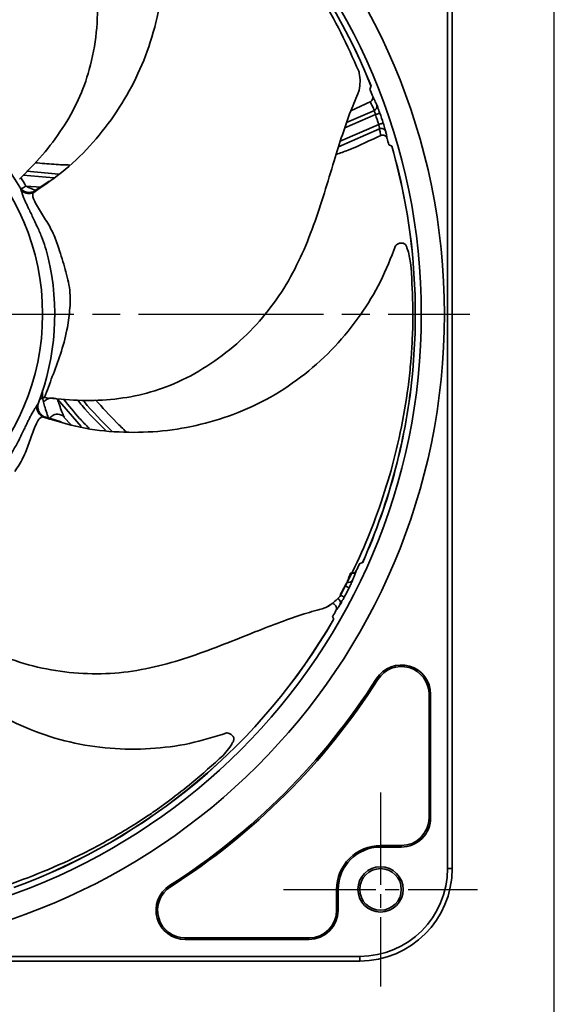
# Model space of a CAD drawing. Header units: millimetres. Extents: x 0 to 420, y 0 to 297.
# Tile 13 of 14: x 362 to 420, y 87 to 193. Entities that reach past the tile are written whole.
import ezdxf

# ---------------------------------------------------------------- set-up
doc = ezdxf.new("R2010")
doc.units = ezdxf.units.MM
doc.linetypes.add('CENTER', pattern=[27, 20, -2, 3, -2])
doc.linetypes.add('HS', pattern=[0])

msp = doc.modelspace()

# ---------------------------------------------------------------- linework, layer by layer
at = {"color": 7, "linetype": 'HS'}
msp.add_line((420, 0), (420, 297), dxfattribs=at)
at = {"color": 7, "linetype": 'Continuous', "lineweight": 35}
for p, q in [((408.45, 101.57), (408.45, 221.57)), ((408.95, 221.57), (408.95, 101.57)), ((398.89, 187.76), (398.85, 187.87)), ((398.85, 185.7), (398.89, 185.83)), ((400.15, 184.6), (397.99, 183.59)), ((397.53, 182.31), (400.53, 183.62)), ((400.65, 183.18), (397.33, 181.74)), ((401.08, 181.62), (396.66, 179.69)), ((396.84, 180.29), (401.01, 182.11)), ((362.94, 177.04), (366.4, 176.74)), ((365.86, 176.34), (362.54, 176.61)), ((365.34, 175.96), (363.82, 174.97)), ((362.84, 175.44), (364.47, 175.32)), ((363.58, 174.71), (363.58, 174.69)), ((404.19, 168.39), (404.13, 168.58)), ((404.46, 167.15), (404.22, 168.3)), ((404.69, 167.66), (404.94, 163.66)), ((404.94, 163.66), (404.94, 159.48)), ((404.58, 157.78), (404.67, 159.61)), ((404.94, 159.48), (404.69, 155.48)), ((364.83, 152.55), (364.85, 152.55)), ((368.82, 149.41), (366.24, 152.37)), ((366.65, 149.91), (364.93, 150.48)), ((366.99, 150.39), (367.69, 149.63)), ((396.8, 131.03), (396.86, 131.13)), ((395.17, 129.78), (395.29, 129.83)), ((406.45, 120.44), (406.62, 120.44)), ((406.45, 107.07), (406.45, 120.44)), ((406.62, 120.44), (406.62, 107.07)), ((384.16, 113.83), (384.91, 114.73)), ((384.96, 114.81), (385.06, 114.98)), ((376.91, 107.9), (378.39, 108.97)), ((406.45, 107.07), (406.62, 107.07)), ((401.2, 104.07), (401.2, 103.9)), ((401.2, 104.07), (403.45, 104.07)), ((403.45, 103.9), (401.2, 103.9)), ((403.45, 104.07), (403.45, 103.9)), ((408.45, 101.57), (408.95, 101.57)), ((396.45, 99.32), (396.62, 99.32)), ((396.45, 97.07), (396.45, 99.32)), ((396.62, 99.32), (396.62, 97.07)), ((396.62, 97.07), (396.45, 97.07)), ((380.08, 93.9), (380.08, 94.07)), ((380.08, 94.07), (393.45, 94.07)), ((393.45, 93.9), (380.08, 93.9)), ((393.45, 93.9), (393.45, 94.07)), ((278.95, 92.07), (398.95, 92.07)), ((398.95, 91.57), (398.95, 92.07)), ((398.95, 91.57), (278.95, 91.57))]:
    msp.add_line(p, q, dxfattribs=at)
at = {"color": 7, "linetype": 'CENTER'}
msp.add_line((267.03, 161.57), (410.86, 161.57), dxfattribs=at)
at = {"color": 7, "linetype": 'CENTER', "ltscale": 0.5}
for p, q in [((401.2, 109.82), (401.2, 88.82)), ((390.7, 99.32), (411.7, 99.32))]:
    msp.add_line(p, q, dxfattribs=at)
at = {"color": 7, "linetype": 'Continuous', "lineweight": 35, "flags": 128}
for points in [[(401.12, 183.34), (401.11, 183.34), (401.08, 183.33), (401.04, 183.31), (400.98, 183.29), (400.91, 183.27), (400.82, 183.24), (400.74, 183.21), (400.65, 183.18)], [(401.49, 182.26), (401.48, 182.26), (401.45, 182.25), (401.4, 182.24), (401.34, 182.22), (401.27, 182.19), (401.19, 182.17), (401.1, 182.14), (401.01, 182.11)], [(362.33, 175.14), (362.38, 175.17), (362.46, 175.22), (362.55, 175.27), (362.64, 175.32), (362.74, 175.38), (362.84, 175.44)], [(397.8, 131.97), (397.79, 131.98), (397.76, 131.99), (397.72, 132.01), (397.66, 132.04), (397.6, 132.07), (397.52, 132.11), (397.44, 132.15), (397.35, 132.2)], [(397.28, 130.96), (397.27, 130.96), (397.24, 130.98), (397.2, 131), (397.14, 131.03), (397.08, 131.06), (397, 131.1), (396.92, 131.15), (396.83, 131.19)], [(400.77, 122.14), (400.79, 122.13), (400.82, 122.11), (400.84, 122.1), (400.86, 122.09), (400.88, 122.08), (400.89, 122.07), (400.91, 122.06), (400.92, 122.05)], [(378.38, 99.75), (378.39, 99.72), (378.4, 99.7), (378.42, 99.68), (378.43, 99.66), (378.44, 99.64), (378.45, 99.63), (378.46, 99.61), (378.47, 99.6)]]:
    msp.add_lwpolyline(points, dxfattribs=at)
at = {"color": 7, "linetype": 'Continuous', "lineweight": 35}
for centre, radius in [((338.95, 161.57), 69.16), ((338.95, 161.57), 66.66), ((338.95, 161.57), 25.69), ((401.2, 99.32), 2.45), ((401.2, 99.32), 2.25)]:
    msp.add_circle(centre, radius, dxfattribs=at)
for centre, radius, start, end in [((338.95, 161.57), 66.02, 21.9926, 61.9858), ((338.95, 161.57), 66.03, 21.9953, 61.9816), ((338.95, 161.57), 27, 30.6458, 64.4727), ((339.09, 161.63), 65.62, 21.0476, 21.7313), ((400.34, 184.06), 0.476, 292.6209, 16.2357), ((338.91, 161.56), 65.92, 18.3096, 19.3004), ((338.87, 161.55), 65.45, 18.3096, 19.2998), ((401.3, 181.18), 0.494, 20.4419, 115.9503), ((339.15, 161.63), 65.56, 16.2012, 16.8213), ((338.95, 161.57), 66.02, 5.2889, 15.9864), ((338.95, 161.57), 66.03, 5.2889, 15.9817), ((338.97, 161.58), 27.6, 30.1327, 32.3322), ((338.95, 161.57), 27, 339.2172, 13.0443), ((338.95, 161.57), 66.02, 335.9932, 354.7111), ((338.95, 161.57), 66.03, 335.9952, 354.7111), ((365.68, 151.25), 1.25, 63.3403, 139.3016), ((339.05, 161.52), 65.66, 335.0479, 335.7311), ((338.87, 161.61), 65.47, 332.3099, 333.3), ((397.77, 133.03), 0.476, 246.6214, 330.2361), ((338.91, 161.59), 65.92, 332.3095, 333.3002), ((396.37, 130.34), 0.494, 334.4411, 69.9507), ((339.05, 161.51), 65.66, 330.202, 330.8211), ((338.95, 161.57), 66.02, 289.9938, 329.9871), ((338.95, 161.57), 66.03, 289.9952, 329.9817), ((403.45, 120.44), 3.17, 0, 147.4729), ((403.45, 120.44), 3, 0, 147.4729), ((338.95, 161.57), 73.33, 302.5271, 327.4729), ((338.95, 161.57), 73.5, 302.5271, 327.4729), ((403.45, 107.07), 3.17, 270, 0.0001), ((403.45, 107.07), 3, 270, 0), ((401.2, 99.32), 4.75, 90, 180.0001), ((401.2, 99.32), 4.58, 90.0001, 179.9999), ((398.95, 101.57), 9.5, 270, 360), ((398.95, 101.57), 10, 270, 0), ((380.08, 97.07), 3.17, 122.5271, 270), ((380.08, 97.07), 3, 122.5271, 270), ((393.45, 97.07), 3.17, 270.0001, 0), ((393.45, 97.07), 3, 270.0001, 359.9999)]:
    msp.add_arc(centre, radius, start, end, dxfattribs=at)
for points, knots in [([(362.15, 176.2), (362.99, 177.05), (364.67, 178.76), (366.83, 181.62), (368.58, 184.71), (369.84, 188.21), (370.55, 192.03), (370.65, 196.07), (370.17, 200.03), (369.15, 203.8), (367.61, 207.32), (365.76, 210.59), (363.72, 213.68), (361.76, 216.49), (360.02, 219.06), (358.6, 221.31), (357.8, 222.78), (357.43, 223.45)], [0, 0, 0, 0, 0.067763, 0.135112, 0.2019, 0.267894, 0.344499, 0.420503, 0.495249, 0.569057, 0.640867, 0.711582, 0.781345, 0.849529, 0.905353, 0.956565, 1, 1, 1, 1]), ([(372.97, 216.14), (373.68, 214.93), (375.09, 212.49), (376.56, 208.45), (377.51, 204.19), (377.82, 199.78), (377.46, 195.33), (376.42, 191.07), (374.81, 187.09), (372.72, 183.44), (370.15, 180.11), (367.17, 177.14), (364.85, 175.55), (363.7, 174.76)], [0, 0, 0, 0, 0.089078, 0.179463, 0.272125, 0.365997, 0.460419, 0.554975, 0.643853, 0.733061, 0.821942, 0.91115, 1, 1, 1, 1]), ([(398.85, 187.87), (398.22, 189.27), (396.96, 192.09), (394.67, 196.17), (392.07, 200.15), (389.11, 204.01), (386.38, 207.07), (384.24, 209.22), (383.23, 210.15), (382.83, 210.52)], [0, 0, 0, 0, 0.1648839, 0.3306082, 0.5018633, 0.674867, 0.8520602, 0.941838, 1, 1, 1, 1]), ([(398.89, 185.83), (398.93, 186.13), (399.02, 186.74), (398.96, 187.39), (398.89, 187.73), (398.89, 187.76)], [0, 0, 0, 0, 0.458775, 0.955198, 1, 1, 1, 1]), ([(364.85, 152.55), (366.04, 152.43), (368.42, 152.18), (372, 152.27), (375.51, 152.83), (379.04, 154.02), (382.47, 155.86), (385.69, 158.29), (388.48, 161.14), (390.8, 164.29), (392.59, 167.69), (393.99, 171.18), (395.13, 174.69), (396.11, 177.97), (397.03, 180.93), (397.9, 183.45), (398.55, 185), (398.85, 185.7)], [0, 0, 0, 0, 0.0677628, 0.135112, 0.2018997, 0.2678936, 0.3444992, 0.4205033, 0.4952489, 0.569057, 0.6408674, 0.7115824, 0.781345, 0.8495294, 0.9053528, 0.9565651, 1, 1, 1, 1]), ([(398.95, 186.38), (398.95, 186.28), (398.94, 186.16), (398.92, 186.05), (398.91, 186.04)], [0, 0, 0, 0, 0.900884, 1, 1, 1, 1]), ([(400.04, 185.92), (400.08, 186.05), (400.13, 186.17), (400.17, 186.3), (400.17, 186.3)], [0, 0, 0, 0, 0.989837, 1, 1, 1, 1]), ([(400.08, 184.56), (400.13, 184.59), (400.23, 184.65), (400.32, 184.79), (400.37, 184.95), (400.36, 185.09), (400.34, 185.17), (400.33, 185.19)], [0, 0, 0, 0, 0.223793, 0.447555, 0.672423, 0.9, 1, 1, 1, 1]), ([(400.53, 183.62), (400.46, 183.78), (400.34, 184.06), (400.19, 184.37), (400.11, 184.52), (400.08, 184.56)], [0, 0, 0, 0, 0.51046, 0.87203, 1, 1, 1, 1]), ([(400.33, 185.19), (400.35, 185.15), (400.44, 184.99), (400.6, 184.65), (400.73, 184.36), (400.8, 184.19)], [0, 0, 0, 0, 0.136441, 0.494016, 1, 1, 1, 1]), ([(400.65, 183.18), (400.63, 183.23), (400.61, 183.34), (400.57, 183.48), (400.54, 183.57), (400.53, 183.61), (400.53, 183.62)], [0, 0, 0, 0, 0.373702, 0.703994, 0.95233, 1, 1, 1, 1]), ([(400.8, 184.19), (400.81, 184.18), (400.84, 184.09), (400.91, 183.92), (401.01, 183.65), (401.08, 183.45), (401.12, 183.34)], [0, 0, 0, 0, 0.048065, 0.297549, 0.627841, 1, 1, 1, 1]), ([(401.49, 182.26), (401.51, 182.2), (401.56, 182.04), (401.64, 181.79), (401.71, 181.55), (401.75, 181.41), (401.76, 181.35)], [0, 0, 0, 0, 0.2094974, 0.5449599, 0.8178966, 1, 1, 1, 1]), ([(401.08, 181.62), (401.08, 181.65), (401.08, 181.73), (401.06, 181.86), (401.03, 181.99), (401.02, 182.07), (401.01, 182.11)], [0, 0, 0, 0, 0.184601, 0.45816, 0.792223, 1, 1, 1, 1]), ([(401.21, 180.91), (401.21, 180.93), (401.21, 181.04), (401.16, 181.28), (401.11, 181.49), (401.08, 181.62)], [0, 0, 0, 0, 0.102865, 0.452941, 1, 1, 1, 1]), ([(401.76, 181.35), (401.79, 181.22), (401.85, 180.99), (401.9, 180.74), (401.9, 180.63), (401.9, 180.6)], [0, 0, 0, 0, 0.546272, 0.895111, 1, 1, 1, 1]), ([(396.4, 178.86), (396.83, 179.01), (398.5, 179.61), (400.1, 180.39), (401.29, 180.97)], [0, 0, 0, 0, 0.257028, 1, 1, 1, 1]), ([(401.9, 180.6), (401.88, 180.65), (401.84, 180.76), (401.71, 180.88), (401.56, 180.95), (401.38, 180.97), (401.27, 180.93), (401.21, 180.91)], [0, 0, 0, 0, 0.196755, 0.393526, 0.589842, 0.785529, 1, 1, 1, 1]), ([(402.42, 179.75), (402.42, 179.75), (402.32, 179.81), (402.21, 179.87), (402.1, 179.92)], [0, 0, 0, 0, 0.010188, 1, 1, 1, 1]), ([(367.58, 177.72), (367.33, 177.73), (366.43, 177.76), (365.17, 177.84), (364.17, 177.94), (363.82, 177.97)], [0, 0, 0, 0, 0.1970132, 0.719503, 1, 1, 1, 1]), ([(362.31, 175), (362.29, 175.06), (362.26, 175.16), (362.21, 175.26), (362.19, 175.31), (362.18, 175.33), (362.18, 175.33)], [0, 0, 0, 0, 0.540702, 0.855927, 0.962504, 1, 1, 1, 1]), ([(362.18, 175.33), (362.27, 175.21), (362.41, 175.02), (362.69, 174.86), (362.92, 174.77), (363.17, 174.74), (363.49, 174.76), (363.71, 174.86), (363.84, 174.93)], [0, 0, 0, 0, 0.2391393, 0.3681559, 0.4999969, 0.6318414, 0.7608595, 1, 1, 1, 1]), ([(365.25, 167.66), (365.15, 168.06), (364.94, 168.84), (364.52, 169.99), (364.11, 170.96), (363.74, 171.74), (363.47, 172.32), (363.24, 172.79), (363.04, 173.19), (362.88, 173.53), (362.73, 173.88), (362.6, 174.18), (362.5, 174.43), (362.44, 174.61), (362.4, 174.75), (362.36, 174.86), (362.33, 174.95), (362.31, 175)], [0, 0, 0, 0, 0.153791, 0.307693, 0.463882, 0.552767, 0.63353, 0.706221, 0.752265, 0.801261, 0.850267, 0.896323, 0.925087, 0.953111, 0.966777, 0.980459, 1, 1, 1, 1]), ([(362.31, 175), (362.33, 174.97), (362.35, 174.94), (362.42, 174.87), (362.54, 174.81), (362.69, 174.74), (362.92, 174.66), (363.22, 174.62), (363.46, 174.68), (363.58, 174.71)], [0, 0, 0, 0, 0.059883, 0.095109, 0.216222, 0.338488, 0.468693, 0.734757, 1, 1, 1, 1]), ([(362.84, 175.44), (362.97, 175.37), (363.3, 175.19), (363.66, 175.06), (363.88, 174.99)], [0, 0, 0, 0, 0.385312, 1, 1, 1, 1]), ([(363.84, 174.93), (363.84, 174.92), (363.84, 174.92), (363.82, 174.9), (363.77, 174.85), (363.73, 174.8), (363.7, 174.76)], [0, 0, 0, 0, 0.031637, 0.104714, 0.343741, 1, 1, 1, 1]), ([(363.87, 174.9), (363.87, 174.9), (363.86, 174.91), (363.85, 174.92), (363.84, 174.93)], [0, 0, 0, 0, 0.033246, 1, 1, 1, 1]), ([(363.7, 174.76), (363.68, 174.75), (363.64, 174.73), (363.6, 174.71), (363.58, 174.71)], [0, 0, 0, 0, 0.515566, 1, 1, 1, 1]), ([(363.58, 174.69), (363.59, 174.65), (363.6, 174.55), (363.55, 174.3), (363.76, 173.84), (364.21, 172.98), (364.98, 171.79), (365.85, 170.32), (366.21, 169.24), (366.39, 168.7)], [0, 0, 0, 0, 0.018102, 0.047243, 0.110493, 0.236513, 0.489738, 0.743925, 1, 1, 1, 1]), ([(402.83, 168.99), (402.32, 167.69), (401.29, 165.05), (399.05, 161.39), (396.32, 158), (393.06, 155), (389.36, 152.51), (385.38, 150.67), (381.26, 149.45), (377.11, 148.8), (372.9, 148.74), (368.71, 149.21), (366.03, 150.03), (364.7, 150.44)], [0, 0, 0, 0, 0.0890777, 0.1794625, 0.2721246, 0.3659971, 0.4604189, 0.5549746, 0.6438532, 0.7330615, 0.8219425, 0.9111499, 1, 1, 1, 1]), ([(366.39, 168.7), (366.63, 167.95), (367.1, 166.46), (367.67, 164.22), (367.61, 162), (367.28, 159.67), (366.62, 157.28), (365.71, 154.87), (365.12, 153.31), (364.83, 152.55)], [0, 0, 0, 0, 0.142495, 0.279821, 0.411484, 0.538237, 0.700548, 0.854892, 1, 1, 1, 1]), ([(402.83, 168.99), (402.89, 169.04), (403.04, 169.18), (403.28, 169.26), (403.44, 169.28), (403.48, 169.28)], [0, 0, 0, 0, 0.340276, 0.824124, 1, 1, 1, 1]), ([(402.86, 169.02), (402.85, 169.02), (402.85, 169.01), (402.84, 169.01), (402.84, 169.01), (402.84, 169), (402.84, 169), (402.83, 169), (402.83, 168.99), (402.83, 168.99), (402.83, 168.99)], [0, 0, 0, 0, 0.345364, 0.430071, 0.475463, 0.52322, 0.617445, 0.688803, 0.889846, 1, 1, 1, 1]), ([(403.96, 168.98), (403.94, 169.03), (403.89, 169.11), (403.78, 169.21), (403.64, 169.27), (403.54, 169.28), (403.48, 169.28)], [0, 0, 0, 0, 0.249728, 0.497195, 0.737653, 1, 1, 1, 1]), ([(403.96, 168.98), (404.01, 168.88), (404.1, 168.65), (404.18, 168.42), (404.22, 168.3)], [0, 0, 0, 0, 0.461895, 1, 1, 1, 1]), ([(404.46, 167.15), (404.56, 165.66), (404.73, 163.15), (404.69, 160.63), (404.67, 159.61)], [0, 0, 0, 0, 0.594495, 1, 1, 1, 1]), ([(396.86, 131.13), (397.57, 132.5), (398.98, 135.24), (400.74, 139.58), (402.23, 144.09), (403.41, 148.81), (404.1, 152.86), (404.44, 155.87), (404.54, 157.24), (404.58, 157.78)], [0, 0, 0, 0, 0.164884, 0.330608, 0.501863, 0.674867, 0.85206, 0.941838, 1, 1, 1, 1]), ([(364.83, 152.55), (364.8, 152.56), (364.73, 152.56), (364.6, 152.52), (364.45, 152.43), (364.33, 152.29), (364.26, 152.18), (364.24, 152.11), (364.23, 152.09)], [0, 0, 0, 0, 0.120385, 0.250804, 0.500639, 0.750456, 0.908786, 1, 1, 1, 1]), ([(364.73, 152.07), (364.68, 152.3), (364.59, 152.73), (364.62, 153.15), (364.64, 153.34)], [0, 0, 0, 0, 0.561055, 1, 1, 1, 1]), ([(360.11, 144.81), (360.35, 145.13), (360.84, 145.78), (361.47, 146.83), (361.98, 147.76), (362.36, 148.52), (362.64, 149.1), (362.86, 149.58), (363.05, 149.97), (363.22, 150.32), (363.41, 150.68), (363.58, 150.98), (363.72, 151.21), (363.8, 151.35), (363.87, 151.45), (363.94, 151.56), (363.98, 151.63), (364.01, 151.67)], [0, 0, 0, 0, 0.15379, 0.307692, 0.463883, 0.552766, 0.633529, 0.706222, 0.752264, 0.80126, 0.850268, 0.907415, 0.931694, 0.953111, 0.966774, 0.980459, 1, 1, 1, 1]), ([(364.01, 151.67), (364.01, 151.65), (363.99, 151.61), (363.98, 151.51), (364.01, 151.38), (364.05, 151.21), (364.13, 150.99), (364.29, 150.73), (364.48, 150.58), (364.58, 150.5)], [0, 0, 0, 0, 0.059882, 0.095106, 0.216221, 0.338489, 0.468691, 0.734755, 1, 1, 1, 1]), ([(364.01, 151.67), (364.05, 151.73), (364.1, 151.82), (364.16, 151.92), (364.18, 151.97), (364.19, 151.99), (364.19, 151.99)], [0, 0, 0, 0, 0.540706, 0.855932, 0.96252, 1, 1, 1, 1]), ([(364.78, 150.44), (364.74, 150.45), (364.62, 150.49), (364.45, 150.6), (364.29, 150.76), (364.18, 150.94), (364.13, 151.09), (364.11, 151.2), (364.1, 151.29), (364.1, 151.37), (364.11, 151.45), (364.11, 151.51), (364.11, 151.55)], [0, 0, 0, 0, 0.088176, 0.263385, 0.422725, 0.565816, 0.695612, 0.756829, 0.815843, 0.87217, 0.924322, 1, 1, 1, 1]), ([(364.19, 151.99), (364.15, 151.84), (364.09, 151.61), (364.14, 151.29), (364.22, 151.06), (364.35, 150.84), (364.56, 150.6), (364.77, 150.5), (364.91, 150.43)], [0, 0, 0, 0, 0.239137, 0.368152, 0.499994, 0.631838, 0.760856, 1, 1, 1, 1]), ([(365.33, 150.18), (365.27, 150.35), (365.11, 150.78), (364.92, 151.41), (364.78, 151.87), (364.73, 152.07)], [0, 0, 0, 0, 0.278544, 0.68104, 1, 1, 1, 1]), ([(366.24, 152.37), (366.31, 152.17), (366.47, 151.71), (366.71, 151.06), (366.89, 150.64), (366.97, 150.45)], [0, 0, 0, 0, 0.317708, 0.706622, 1, 1, 1, 1]), ([(366.89, 152.38), (367.46, 151.68), (368.34, 150.58), (369.32, 149.58), (369.67, 149.23)], [0, 0, 0, 0, 0.646237, 1, 1, 1, 1]), ([(371.43, 149.01), (370.56, 149.88), (369.52, 150.92), (368.6, 152.06), (368.44, 152.26)], [0, 0, 0, 0, 0.832689, 1, 1, 1, 1]), ([(369, 152.27), (369.04, 152.22), (370, 151.04), (371.08, 149.96), (372.12, 148.93)], [0, 0, 0, 0, 0.042156, 1, 1, 1, 1]), ([(373.68, 148.84), (373.33, 149.18), (372.17, 150.29), (371.11, 151.48), (370.37, 152.31)], [0, 0, 0, 0, 0.306445, 1, 1, 1, 1]), ([(364.57, 150.49), (364.54, 150.46), (364.47, 150.38), (364.24, 150.27), (364.01, 149.82), (363.61, 148.93), (363.17, 147.59), (362.57, 145.99), (361.95, 145.04), (361.63, 144.56)], [0, 0, 0, 0, 0.018102, 0.047243, 0.110493, 0.236513, 0.489738, 0.743925, 1, 1, 1, 1]), ([(364.58, 150.5), (364.57, 150.5), (364.57, 150.5), (364.57, 150.49), (364.57, 150.49)], [0, 0, 0, 0, 0.499878, 1, 1, 1, 1]), ([(364.7, 150.44), (364.68, 150.45), (364.63, 150.47), (364.59, 150.49), (364.58, 150.5)], [0, 0, 0, 0, 0.515582, 1, 1, 1, 1]), ([(364.91, 150.43), (364.91, 150.43), (364.9, 150.43), (364.88, 150.44), (364.81, 150.45), (364.74, 150.45), (364.7, 150.44)], [0, 0, 0, 0, 0.0316725, 0.1047225, 0.3437754, 1, 1, 1, 1]), ([(364.91, 150.4), (364.91, 150.4), (364.92, 150.41), (364.91, 150.42), (364.91, 150.43)], [0, 0, 0, 0, 0.033214, 1, 1, 1, 1]), ([(366.97, 150.45), (366.92, 150.51), (366.8, 150.61), (366.58, 150.71), (366.34, 150.76), (366.09, 150.75), (365.85, 150.68), (365.64, 150.56), (365.46, 150.39), (365.37, 150.25), (365.33, 150.18)], [0, 0, 0, 0, 0.121466, 0.244365, 0.368915, 0.494872, 0.6217, 0.748653, 0.874946, 1, 1, 1, 1]), ([(366.97, 150.45), (366.98, 150.44), (366.99, 150.42), (366.99, 150.39), (366.99, 150.39)], [0, 0, 0, 0, 0.666122, 1, 1, 1, 1]), ([(348.05, 135.7), (348.69, 134.69), (349.98, 132.67), (352.29, 129.93), (354.91, 127.53), (358.04, 125.52), (361.61, 123.99), (365.53, 122.99), (369.49, 122.58), (373.4, 122.73), (377.18, 123.44), (380.78, 124.53), (384.24, 125.82), (387.41, 127.11), (390.3, 128.23), (392.81, 129.12), (394.43, 129.57), (395.17, 129.78)], [0, 0, 0, 0, 0.067763, 0.135112, 0.2019, 0.267894, 0.344499, 0.420503, 0.495249, 0.569057, 0.640867, 0.711582, 0.781345, 0.849529, 0.905353, 0.956565, 1, 1, 1, 1]), ([(384.58, 116.26), (383.24, 115.84), (380.54, 115), (376.28, 114.47), (371.92, 114.49), (367.55, 115.17), (363.29, 116.51), (359.37, 118.47), (355.85, 120.93), (352.76, 123.78), (350.08, 127.03), (347.85, 130.6), (346.82, 133.2), (346.3, 134.5)], [0, 0, 0, 0, 0.089078, 0.179462, 0.272125, 0.365997, 0.460419, 0.554974, 0.643853, 0.733061, 0.821942, 0.91115, 1, 1, 1, 1]), ([(398.9, 134.54), (399.02, 134.59), (399.14, 134.65), (399.26, 134.71), (399.26, 134.71)], [0, 0, 0, 0, 0.9898499, 1, 1, 1, 1]), ([(397.58, 132.59), (397.65, 132.75), (397.77, 133.03), (397.89, 133.36), (397.94, 133.52), (397.95, 133.56)], [0, 0, 0, 0, 0.51046, 0.87203, 1, 1, 1, 1]), ([(397.95, 133.56), (398.01, 133.55), (398.11, 133.52), (398.28, 133.55), (398.43, 133.63), (398.53, 133.73), (398.57, 133.8), (398.58, 133.83)], [0, 0, 0, 0, 0.2238, 0.447553, 0.672418, 0.899997, 1, 1, 1, 1]), ([(398.58, 133.83), (398.56, 133.78), (398.51, 133.6), (398.38, 133.26), (398.26, 132.96), (398.18, 132.79)], [0, 0, 0, 0, 0.136442, 0.494016, 1, 1, 1, 1]), ([(397.35, 132.2), (397.38, 132.25), (397.44, 132.34), (397.51, 132.46), (397.56, 132.54), (397.58, 132.58), (397.58, 132.59)], [0, 0, 0, 0, 0.373696, 0.703992, 0.952328, 1, 1, 1, 1]), ([(398.18, 132.79), (398.18, 132.78), (398.14, 132.69), (398.06, 132.52), (397.94, 132.26), (397.85, 132.07), (397.8, 131.97)], [0, 0, 0, 0, 0.048067, 0.297547, 0.627844, 1, 1, 1, 1]), ([(395.29, 129.83), (395.55, 129.98), (396.08, 130.3), (396.55, 130.75), (396.78, 131.01), (396.8, 131.03)], [0, 0, 0, 0, 0.4587757, 0.9551978, 1, 1, 1, 1]), ([(395.76, 130.13), (395.67, 130.07), (395.58, 130), (395.48, 129.95), (395.47, 129.94)], [0, 0, 0, 0, 0.9008921, 1, 1, 1, 1]), ([(396.37, 129.51), (396.39, 129.56), (396.44, 129.66), (396.44, 129.83), (396.38, 130), (396.27, 130.14), (396.17, 130.19), (396.11, 130.22)], [0, 0, 0, 0, 0.196754, 0.393528, 0.589842, 0.785526, 1, 1, 1, 1]), ([(396.81, 130.13), (396.74, 130.01), (396.61, 129.82), (396.47, 129.61), (396.39, 129.52), (396.37, 129.51)], [0, 0, 0, 0, 0.5462701, 0.8951085, 1, 1, 1, 1]), ([(397.28, 130.96), (397.25, 130.9), (397.16, 130.75), (397.04, 130.52), (396.92, 130.3), (396.84, 130.18), (396.81, 130.13)], [0, 0, 0, 0, 0.2094991, 0.5449587, 0.8178944, 1, 1, 1, 1]), ([(396.12, 128.54), (396.12, 128.54), (396.09, 128.66), (396.05, 128.77), (396.02, 128.89)], [0, 0, 0, 0, 0.010196, 1, 1, 1, 1]), ([(384.62, 116.25), (384.62, 116.25), (384.61, 116.25), (384.6, 116.25), (384.6, 116.25), (384.6, 116.25), (384.59, 116.25), (384.59, 116.25), (384.58, 116.25), (384.58, 116.26), (384.58, 116.26)], [0, 0, 0, 0, 0.34531, 0.430116, 0.475426, 0.523182, 0.617355, 0.688859, 0.889859, 1, 1, 1, 1]), ([(384.58, 116.26), (384.66, 116.24), (384.86, 116.2), (385.07, 116.07), (385.18, 115.95), (385.21, 115.92)], [0, 0, 0, 0, 0.340281, 0.824135, 1, 1, 1, 1]), ([(385.28, 115.36), (385.23, 115.26), (385.11, 115.05), (384.98, 114.84), (384.91, 114.73)], [0, 0, 0, 0, 0.4619019, 1, 1, 1, 1]), ([(385.28, 115.36), (385.3, 115.41), (385.34, 115.5), (385.34, 115.65), (385.3, 115.8), (385.24, 115.88), (385.21, 115.92)], [0, 0, 0, 0, 0.24973, 0.497195, 0.737649, 1, 1, 1, 1]), ([(384.16, 113.83), (383.05, 112.82), (381.2, 111.12), (379.2, 109.59), (378.39, 108.97)], [0, 0, 0, 0, 0.5944952, 1, 1, 1, 1]), ([(351.26, 97.31), (352.77, 97.62), (355.79, 98.22), (360.28, 99.55), (364.74, 101.2), (369.17, 103.22), (372.75, 105.2), (375.32, 106.81), (376.46, 107.59), (376.91, 107.9)], [0, 0, 0, 0, 0.165012, 0.330608, 0.502264, 0.674867, 0.85206, 0.941838, 1, 1, 1, 1])]:
    msp.add_open_spline(points, degree=3, knots=knots, dxfattribs=at)

doc.saveas('drawing.dxf')
